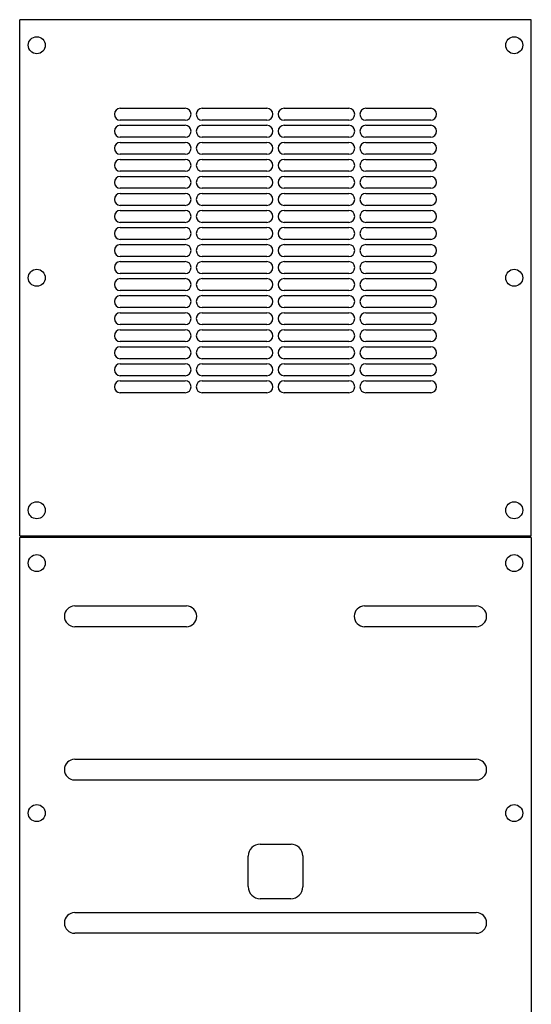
# Model space of a CAD drawing. Header units: millimetres. Extents: x 318 to 639, y 100 to 1256.
# Tile 2 of 2: x 329 to 629, y 678 to 1256. Entities that reach past the tile are written whole.
import ezdxf

# ---------------------------------------------------------------- set-up
doc = ezdxf.new("R2010")
doc.units = ezdxf.units.MM
doc.header["$LTSCALE"] = 87.950052
doc.layers.get('0').update_dxf_attribs({"linetype": 'CONTINUOUS'})

msp = doc.modelspace()

# ---------------------------------------------------------------- linework, layer by layer
at = {"color": 7, "linetype": 'CONTINUOUS'}
for p, q in [((328.66, 952.93), (328.66, 1255.93)), ((628.66, 1255.93), (328.66, 1255.93)), ((628.66, 952.93), (628.66, 1255.93)), ((387.66, 1203.93), (425.66, 1203.93)), ((435.66, 1203.93), (473.66, 1203.93)), ((483.66, 1203.93), (521.66, 1203.93)), ((531.66, 1203.93), (569.66, 1203.93)), ((425.66, 1196.93), (387.66, 1196.93)), ((473.66, 1196.93), (435.66, 1196.93)), ((521.66, 1196.93), (483.66, 1196.93)), ((569.66, 1196.93), (531.66, 1196.93)), ((387.66, 1193.93), (425.66, 1193.93)), ((435.66, 1193.93), (473.66, 1193.93)), ((483.66, 1193.93), (521.66, 1193.93)), ((531.66, 1193.93), (569.66, 1193.93)), ((425.66, 1186.93), (387.66, 1186.93)), ((473.66, 1186.93), (435.66, 1186.93)), ((521.66, 1186.93), (483.66, 1186.93)), ((569.66, 1186.93), (531.66, 1186.93)), ((387.66, 1183.93), (425.66, 1183.93)), ((435.66, 1183.93), (473.66, 1183.93)), ((483.66, 1183.93), (521.66, 1183.93)), ((531.66, 1183.93), (569.66, 1183.93)), ((425.66, 1176.93), (387.66, 1176.93)), ((387.66, 1173.93), (425.66, 1173.93)), ((473.66, 1176.93), (435.66, 1176.93)), ((435.66, 1173.93), (473.66, 1173.93)), ((521.66, 1176.93), (483.66, 1176.93)), ((483.66, 1173.93), (521.66, 1173.93)), ((569.66, 1176.93), (531.66, 1176.93)), ((531.66, 1173.93), (569.66, 1173.93)), ((425.66, 1166.93), (387.66, 1166.93)), ((387.66, 1163.93), (425.66, 1163.93)), ((473.66, 1166.93), (435.66, 1166.93)), ((435.66, 1163.93), (473.66, 1163.93)), ((521.66, 1166.93), (483.66, 1166.93)), ((483.66, 1163.93), (521.66, 1163.93)), ((569.66, 1166.93), (531.66, 1166.93)), ((531.66, 1163.93), (569.66, 1163.93)), ((425.66, 1156.93), (387.66, 1156.93)), ((473.66, 1156.93), (435.66, 1156.93)), ((521.66, 1156.93), (483.66, 1156.93)), ((569.66, 1156.93), (531.66, 1156.93)), ((387.66, 1153.93), (425.66, 1153.93)), ((435.66, 1153.93), (473.66, 1153.93)), ((483.66, 1153.93), (521.66, 1153.93)), ((531.66, 1153.93), (569.66, 1153.93)), ((425.66, 1146.93), (387.66, 1146.93)), ((473.66, 1146.93), (435.66, 1146.93)), ((521.66, 1146.93), (483.66, 1146.93)), ((569.66, 1146.93), (531.66, 1146.93)), ((387.66, 1143.93), (425.66, 1143.93)), ((435.66, 1143.93), (473.66, 1143.93)), ((483.66, 1143.93), (521.66, 1143.93)), ((531.66, 1143.93), (569.66, 1143.93)), ((425.66, 1136.93), (387.66, 1136.93)), ((387.66, 1133.93), (425.66, 1133.93)), ((473.66, 1136.93), (435.66, 1136.93)), ((435.66, 1133.93), (473.66, 1133.93)), ((521.66, 1136.93), (483.66, 1136.93)), ((483.66, 1133.93), (521.66, 1133.93)), ((569.66, 1136.93), (531.66, 1136.93)), ((531.66, 1133.93), (569.66, 1133.93)), ((425.66, 1126.93), (387.66, 1126.93)), ((387.66, 1123.93), (425.66, 1123.93)), ((473.66, 1126.93), (435.66, 1126.93)), ((435.66, 1123.93), (473.66, 1123.93)), ((521.66, 1126.93), (483.66, 1126.93)), ((483.66, 1123.93), (521.66, 1123.93)), ((569.66, 1126.93), (531.66, 1126.93)), ((531.66, 1123.93), (569.66, 1123.93)), ((425.66, 1116.93), (387.66, 1116.93)), ((473.66, 1116.93), (435.66, 1116.93)), ((521.66, 1116.93), (483.66, 1116.93)), ((569.66, 1116.93), (531.66, 1116.93)), ((387.66, 1113.93), (425.66, 1113.93)), ((435.66, 1113.93), (473.66, 1113.93)), ((483.66, 1113.93), (521.66, 1113.93)), ((531.66, 1113.93), (569.66, 1113.93)), ((425.66, 1106.93), (387.66, 1106.93)), ((473.66, 1106.93), (435.66, 1106.93)), ((521.66, 1106.93), (483.66, 1106.93)), ((569.66, 1106.93), (531.66, 1106.93)), ((387.66, 1103.93), (425.66, 1103.93)), ((435.66, 1103.93), (473.66, 1103.93)), ((483.66, 1103.93), (521.66, 1103.93)), ((531.66, 1103.93), (569.66, 1103.93)), ((425.66, 1096.93), (387.66, 1096.93)), ((387.66, 1093.93), (425.66, 1093.93)), ((473.66, 1096.93), (435.66, 1096.93)), ((435.66, 1093.93), (473.66, 1093.93)), ((521.66, 1096.93), (483.66, 1096.93)), ((483.66, 1093.93), (521.66, 1093.93)), ((569.66, 1096.93), (531.66, 1096.93)), ((531.66, 1093.93), (569.66, 1093.93)), ((425.66, 1086.93), (387.66, 1086.93)), ((473.66, 1086.93), (435.66, 1086.93)), ((521.66, 1086.93), (483.66, 1086.93)), ((569.66, 1086.93), (531.66, 1086.93)), ((387.66, 1083.93), (425.66, 1083.93)), ((435.66, 1083.93), (473.66, 1083.93)), ((483.66, 1083.93), (521.66, 1083.93)), ((531.66, 1083.93), (569.66, 1083.93)), ((425.66, 1076.93), (387.66, 1076.93)), ((473.66, 1076.93), (435.66, 1076.93)), ((521.66, 1076.93), (483.66, 1076.93)), ((569.66, 1076.93), (531.66, 1076.93)), ((387.66, 1073.93), (425.66, 1073.93)), ((435.66, 1073.93), (473.66, 1073.93)), ((483.66, 1073.93), (521.66, 1073.93)), ((531.66, 1073.93), (569.66, 1073.93)), ((425.66, 1066.93), (387.66, 1066.93)), ((387.66, 1063.93), (425.66, 1063.93)), ((473.66, 1066.93), (435.66, 1066.93)), ((435.66, 1063.93), (473.66, 1063.93)), ((521.66, 1066.93), (483.66, 1066.93)), ((483.66, 1063.93), (521.66, 1063.93)), ((569.66, 1066.93), (531.66, 1066.93)), ((531.66, 1063.93), (569.66, 1063.93)), ((425.66, 1056.93), (387.66, 1056.93)), ((387.66, 1053.93), (425.66, 1053.93)), ((473.66, 1056.93), (435.66, 1056.93)), ((435.66, 1053.93), (473.66, 1053.93)), ((521.66, 1056.93), (483.66, 1056.93)), ((483.66, 1053.93), (521.66, 1053.93)), ((569.66, 1056.93), (531.66, 1056.93)), ((531.66, 1053.93), (569.66, 1053.93)), ((425.66, 1046.93), (387.66, 1046.93)), ((473.66, 1046.93), (435.66, 1046.93)), ((521.66, 1046.93), (483.66, 1046.93)), ((569.66, 1046.93), (531.66, 1046.93)), ((387.66, 1043.93), (425.66, 1043.93)), ((435.66, 1043.93), (473.66, 1043.93)), ((483.66, 1043.93), (521.66, 1043.93)), ((531.66, 1043.93), (569.66, 1043.93)), ((425.66, 1036.93), (387.66, 1036.93)), ((473.66, 1036.93), (435.66, 1036.93)), ((521.66, 1036.93), (483.66, 1036.93)), ((569.66, 1036.93), (531.66, 1036.93)), ((328.66, 952.93), (628.66, 952.93)), ((328.66, 560.93), (328.66, 951.93)), ((628.66, 951.93), (328.66, 951.93)), ((330.66, 952.93), (330.66, 951.93)), ((333.2, 951.93), (333.2, 952.93)), ((623.67, 952.93), (623.67, 951.93)), ((626.66, 952.93), (626.66, 951.93)), ((628.66, 951.93), (628.66, 556.44)), ((360.91, 911.76), (426.41, 911.76)), ((530.91, 911.76), (596.41, 911.76)), ((426.41, 899.59), (360.91, 899.59)), ((596.41, 899.59), (530.91, 899.59)), ((360.91, 821.76), (596.41, 821.76)), ((596.41, 809.59), (360.91, 809.59)), ((469.63, 771.93), (487.76, 771.93)), ((462.66, 747.02), (462.66, 764.95)), ((494.66, 765.02), (494.66, 746.92)), ((487.66, 739.93), (469.76, 739.93)), ((360.91, 731.76), (596.41, 731.76)), ((596.41, 719.59), (360.91, 719.59))]:
    msp.add_line(p, q, dxfattribs=at)
for centre in [(338.66, 1240.93), (618.66, 1240.93), (338.66, 1104.43), (618.66, 1104.43), (338.66, 967.93), (618.66, 967.93), (338.66, 936.93), (618.66, 936.93), (338.66, 790.18), (618.66, 790.18)]:
    msp.add_circle(centre, 5, dxfattribs=at)
for centre, radius, start, end in [((387.66, 1200.43), 3.5, 90, 270), ((425.66, 1200.43), 3.5, 270, 90), ((435.66, 1200.43), 3.5, 90, 270), ((473.66, 1200.43), 3.5, 270, 90), ((483.66, 1200.43), 3.5, 90, 270), ((521.66, 1200.43), 3.5, 270, 90), ((531.66, 1200.43), 3.5, 90, 270), ((569.66, 1200.43), 3.5, 270, 90), ((387.66, 1190.43), 3.5, 90, 270), ((425.66, 1190.43), 3.5, 270, 90), ((435.66, 1190.43), 3.5, 90, 270), ((473.66, 1190.43), 3.5, 270, 90), ((483.66, 1190.43), 3.5, 90, 270), ((521.66, 1190.43), 3.5, 270, 90), ((531.66, 1190.43), 3.5, 90, 270), ((569.66, 1190.43), 3.5, 270, 90), ((387.66, 1180.43), 3.5, 90, 270), ((425.66, 1180.43), 3.5, 270, 90), ((435.66, 1180.43), 3.5, 90, 270), ((473.66, 1180.43), 3.5, 270, 90), ((483.66, 1180.43), 3.5, 90, 270), ((521.66, 1180.43), 3.5, 270, 90), ((531.66, 1180.43), 3.5, 90, 270), ((569.66, 1180.43), 3.5, 270, 90), ((387.66, 1170.43), 3.5, 90, 270), ((425.66, 1170.43), 3.5, 270, 90), ((435.66, 1170.43), 3.5, 90, 270), ((473.66, 1170.43), 3.5, 270, 90), ((483.66, 1170.43), 3.5, 90, 270), ((521.66, 1170.43), 3.5, 270, 90), ((531.66, 1170.43), 3.5, 90, 270), ((569.66, 1170.43), 3.5, 270, 90), ((387.66, 1160.43), 3.5, 90, 270), ((425.66, 1160.43), 3.5, 270, 90), ((435.66, 1160.43), 3.5, 90, 270), ((473.66, 1160.43), 3.5, 270, 90), ((483.66, 1160.43), 3.5, 90, 270), ((521.66, 1160.43), 3.5, 270, 90), ((531.66, 1160.43), 3.5, 90, 270), ((569.66, 1160.43), 3.5, 270, 90), ((387.66, 1150.43), 3.5, 90, 270), ((425.66, 1150.43), 3.5, 270, 90), ((435.66, 1150.43), 3.5, 90, 270), ((473.66, 1150.43), 3.5, 270, 90), ((483.66, 1150.43), 3.5, 90, 270), ((521.66, 1150.43), 3.5, 270, 90), ((531.66, 1150.43), 3.5, 90, 270), ((569.66, 1150.43), 3.5, 270, 90), ((387.66, 1140.43), 3.5, 90, 270), ((425.66, 1140.43), 3.5, 270, 90), ((435.66, 1140.43), 3.5, 90, 270), ((473.66, 1140.43), 3.5, 270, 90), ((483.66, 1140.43), 3.5, 90, 270), ((521.66, 1140.43), 3.5, 270, 90), ((531.66, 1140.43), 3.5, 90, 270), ((569.66, 1140.43), 3.5, 270, 90), ((387.66, 1130.43), 3.5, 90, 270), ((425.66, 1130.43), 3.5, 270, 90), ((435.66, 1130.43), 3.5, 90, 270), ((473.66, 1130.43), 3.5, 270, 90), ((483.66, 1130.43), 3.5, 90, 270), ((521.66, 1130.43), 3.5, 270, 90), ((531.66, 1130.43), 3.5, 90, 270), ((569.66, 1130.43), 3.5, 270, 90), ((387.66, 1120.43), 3.5, 90, 270), ((425.66, 1120.43), 3.5, 270, 90), ((435.66, 1120.43), 3.5, 90, 270), ((473.66, 1120.43), 3.5, 270, 90), ((483.66, 1120.43), 3.5, 90, 270), ((521.66, 1120.43), 3.5, 270, 90), ((531.66, 1120.43), 3.5, 90, 270), ((569.66, 1120.43), 3.5, 270, 90), ((387.66, 1110.43), 3.5, 90, 270), ((425.66, 1110.43), 3.5, 270, 90), ((435.66, 1110.43), 3.5, 90, 270), ((473.66, 1110.43), 3.5, 270, 90), ((483.66, 1110.43), 3.5, 90, 270), ((521.66, 1110.43), 3.5, 270, 90), ((531.66, 1110.43), 3.5, 90, 270), ((569.66, 1110.43), 3.5, 270, 90), ((387.66, 1100.43), 3.5, 90, 270), ((425.66, 1100.43), 3.5, 270, 90), ((435.66, 1100.43), 3.5, 90, 270), ((473.66, 1100.43), 3.5, 270, 90), ((483.66, 1100.43), 3.5, 90, 270), ((521.66, 1100.43), 3.5, 270, 90), ((531.66, 1100.43), 3.5, 90, 270), ((569.66, 1100.43), 3.5, 270, 90), ((387.66, 1090.43), 3.5, 90, 270), ((425.66, 1090.43), 3.5, 270, 90), ((435.66, 1090.43), 3.5, 90, 270), ((473.66, 1090.43), 3.5, 270, 90), ((483.66, 1090.43), 3.5, 90, 270), ((521.66, 1090.43), 3.5, 270, 90), ((531.66, 1090.43), 3.5, 90, 270), ((569.66, 1090.43), 3.5, 270, 90), ((387.66, 1080.43), 3.5, 90, 270), ((425.66, 1080.43), 3.5, 270, 90), ((435.66, 1080.43), 3.5, 90, 270), ((473.66, 1080.43), 3.5, 270, 90), ((483.66, 1080.43), 3.5, 90, 270), ((521.66, 1080.43), 3.5, 270, 90), ((531.66, 1080.43), 3.5, 90, 270), ((569.66, 1080.43), 3.5, 270, 90), ((387.66, 1070.43), 3.5, 90, 270), ((425.66, 1070.43), 3.5, 270, 90), ((435.66, 1070.43), 3.5, 90, 270), ((473.66, 1070.43), 3.5, 270, 90), ((483.66, 1070.43), 3.5, 90, 270), ((521.66, 1070.43), 3.5, 270, 90), ((531.66, 1070.43), 3.5, 90, 270), ((569.66, 1070.43), 3.5, 270, 90), ((387.66, 1060.43), 3.5, 90, 270), ((425.66, 1060.43), 3.5, 270, 90), ((435.66, 1060.43), 3.5, 90, 270), ((473.66, 1060.43), 3.5, 270, 90), ((483.66, 1060.43), 3.5, 90, 270), ((521.66, 1060.43), 3.5, 270, 90), ((531.66, 1060.43), 3.5, 90, 270), ((569.66, 1060.43), 3.5, 270, 90), ((387.66, 1050.43), 3.5, 90, 270), ((425.66, 1050.43), 3.5, 270, 90), ((435.66, 1050.43), 3.5, 90, 270), ((473.66, 1050.43), 3.5, 270, 90), ((483.66, 1050.43), 3.5, 90, 270), ((521.66, 1050.43), 3.5, 270, 90), ((531.66, 1050.43), 3.5, 90, 270), ((569.66, 1050.43), 3.5, 270, 90), ((387.66, 1040.43), 3.5, 90, 270), ((425.66, 1040.43), 3.5, 270, 90), ((435.66, 1040.43), 3.5, 90, 270), ((473.66, 1040.43), 3.5, 270, 90), ((483.66, 1040.43), 3.5, 90, 270), ((521.66, 1040.43), 3.5, 270, 90), ((531.66, 1040.43), 3.5, 90, 270), ((569.66, 1040.43), 3.5, 270, 90), ((360.91, 905.68), 6.08, 90.00017, 270), ((426.41, 905.68), 6.08, 270.00018, 90), ((530.91, 905.68), 6.08, 90.00017, 270), ((596.41, 905.68), 6.08, 270.00018, 90), ((360.91, 815.68), 6.08, 90.00018, 270), ((596.41, 815.68), 6.08, 270.00017, 90), ((469.63, 764.95), 6.97, 90.00018, 180.00018), ((487.76, 765.02), 6.9, 360, 90.00018), ((469.76, 747.02), 7.1, 180.00018, 270.00018), ((487.66, 746.92), 7, 270.00018, 360), ((360.91, 725.68), 6.08, 90.00017, 270), ((596.41, 725.68), 6.08, 270.00017, 90)]:
    msp.add_arc(centre, radius, start, end, dxfattribs=at)

doc.saveas('drawing.dxf')
